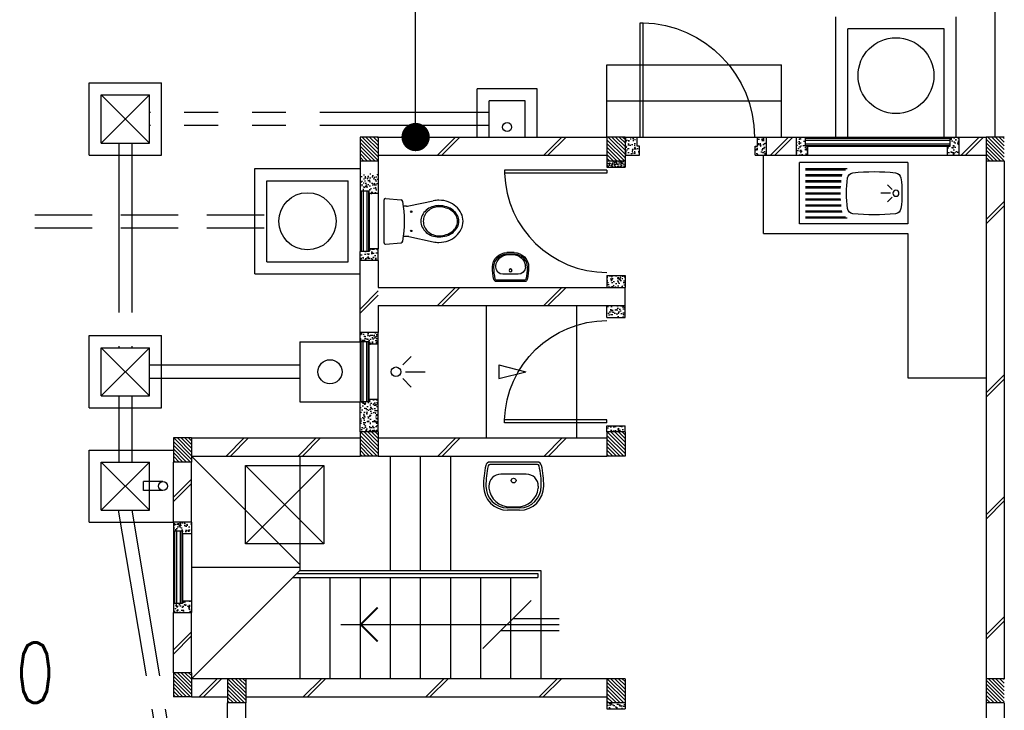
# Model space of a CAD drawing. Header units: millimetres. Extents: x 301 to 1479, y 491 to 1341.
# Tile 143 of 256: x 392 to 400, y 639 to 645. Entities that reach past the tile are written whole.
import ezdxf

# ---------------------------------------------------------------- set-up
doc = ezdxf.new("R2010")
doc.units = ezdxf.units.MM
doc.header["$LTSCALE"] = 1.5
doc.header["$MEASUREMENT"] = 0
for name, pattern in [('HIDDEN', [0.375, 0.25, -0.125]), ('HIDDEN2', [4.7625, 3.175, -1.5875]), ('PHANTOM2', [1.25, 0.625, -0.125, 0.125, -0.125, 0.125, -0.125])]:
    doc.linetypes.add(name, pattern=pattern)
for name, color, linetype in [('Blk', 7, 'Continuous'), ('Block', 46, 'Continuous'), ('Boundary Wall', 64, 'Continuous'), ('BULUS', 2, 'Continuous'), ('BWCN', 4, 'Continuous'), ('DIM', 6, 'Continuous'), ('DOOR', 3, 'Continuous'), ('Ele', 8, 'Continuous'), ('HATCH', 7, 'Continuous'), ('Hatch Col. C1 GF Ext.', 84, 'Continuous'), ('Hatch Stub Col', 251, 'Continuous'), ('Kerb', 251, 'Continuous'), ('P. Grease Trap', 64, 'Continuous'), ('P. Gully trap', 42, 'Continuous'), ('P. Sewr Manhole', 49, 'Continuous'), ('Paving Block', 251, 'Continuous'), ('PVC Pipe 110', 69, 'Continuous'), ('PVC RWP 75', 77, 'Continuous'), ('PVC Sewer Pipe 110', 24, 'Continuous'), ('SANIT', 8, 'Continuous'), ('WINDOW', 1, 'Continuous')]:
    doc.layers.add(name, color=color, linetype=linetype)
doc.styles.add('RS1', font='romans.shx', dxfattribs={"width": 0.75, "height": 0.5})
doc.dimstyles.new('Souillac5', dxfattribs={"dimscale": 0.5, "dimtxt": 0.5, "dimasz": 0.47, "dimexe": 0, "dimexo": 1, "dimgap": 0.5, "dimtad": 1, "dimzin": 0, "dimdsep": 46, "dimtxsty": 'RS1', "dimblk": 'DOT', "dimcen": 3, "dimse1": 1, "dimse2": 1, "dimclrd": 6, "dimclre": 6, "dimclrt": 7, "dimaunit": 1, "dimadec": 0, "dimazin": 0, "dimtfac": 1, "dimtofl": 0, "dimtmove": 1, "dimatfit": 3, "dimfxl": 1, "dimtolj": 1, "dimtzin": 0, "dimlwe": -1, "dimarcsym": 0})
pattern_1 = [(50, (427.129014, 161.862746), (0.071726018, -0.0062752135), [0.0075, -0.0825]), (355, (427.129014, 161.862746), (-0.013875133, 0.075219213), [0.006, -0.066]), (100.451444, (427.13499, 161.86222), (0.057850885, 0.068943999), [0.006374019, -0.070114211]), (46.1842, (427.12901, 161.88275), (0.106724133, -0.016551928), [0.01125, -0.12375]), (96.635635, (427.13791, 161.88137), (0.093466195, 0.09741186), [0.009561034, -0.105171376]), (351.184164, (427.12901, 161.88275), (0.093466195, 0.09741186), [0.009, -0.099]), (21, (427.139014, 161.877746), (0.059690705, -0.040261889), [0.0075, -0.0825]), (326, (427.139014, 161.877746), (0.024331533, 0.072515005), [0.006, -0.066]), (71.451445, (427.14399, 161.87439), (0.084022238, 0.032253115), [0.006374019, -0.070114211]), (37.5, (427.129014, 161.862746), (0.0012159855, 0.0332893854), [0, -0.0652, 0, -0.067, 0, -0.06625]), (7.5, (427.129014, 161.862746), (0.0263069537, 0.0394411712), [0, -0.0382, 0, -0.0637, 0, -0.02525]), (327.5, (427.106714, 161.862746), (0.0533822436, -0.0022554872), [0, -0.025, 0, -0.078, 0, -0.1035]), (317.5, (427.096714, 161.862746), (0.058318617, 0.010010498), [0, -0.0325, 0, -0.0518, 0, -0.0735])]
pattern_2 = [(50, (427.129014, 162.062746), (0.071726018, -0.0062752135), [0.0075, -0.0825]), (355, (427.129014, 162.062746), (-0.013875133, 0.075219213), [0.006, -0.066]), (100.451444, (427.13499, 162.06222), (0.057850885, 0.068943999), [0.006374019, -0.070114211]), (46.1842, (427.12901, 162.08275), (0.106724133, -0.016551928), [0.01125, -0.12375]), (96.635635, (427.13791, 162.08137), (0.093466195, 0.09741186), [0.009561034, -0.105171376]), (351.184164, (427.12901, 162.08275), (0.093466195, 0.09741186), [0.009, -0.099]), (21, (427.139014, 162.077746), (0.059690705, -0.040261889), [0.0075, -0.0825]), (326, (427.139014, 162.077746), (0.024331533, 0.072515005), [0.006, -0.066]), (71.451445, (427.14399, 162.07439), (0.084022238, 0.032253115), [0.006374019, -0.070114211]), (37.5, (427.129014, 162.062746), (0.0012159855, 0.0332893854), [0, -0.0652, 0, -0.067, 0, -0.06625]), (7.5, (427.129014, 162.062746), (0.0263069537, 0.0394411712), [0, -0.0382, 0, -0.0637, 0, -0.02525]), (327.5, (427.106714, 162.062746), (0.0533822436, -0.0022554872), [0, -0.025, 0, -0.078, 0, -0.1035]), (317.5, (427.096714, 162.062746), (0.058318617, 0.010010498), [0, -0.0325, 0, -0.0518, 0, -0.0735])]
pattern_3 = [(315, (448.28546, 157.028336), (0.0154679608, 0.0154679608), [])]
pattern_4 = [(50, (427.129014, 162.012746), (0.071726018, -0.0062752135), [0.0075, -0.0825]), (355, (427.129014, 162.012746), (-0.013875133, 0.075219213), [0.006, -0.066]), (100.451444, (427.13499, 162.01222), (0.057850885, 0.068943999), [0.006374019, -0.070114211]), (46.1842, (427.12901, 162.03275), (0.106724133, -0.016551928), [0.01125, -0.12375]), (96.635635, (427.13791, 162.03137), (0.093466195, 0.09741186), [0.009561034, -0.105171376]), (351.184164, (427.12901, 162.03275), (0.093466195, 0.09741186), [0.009, -0.099]), (21, (427.139014, 162.027746), (0.059690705, -0.040261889), [0.0075, -0.0825]), (326, (427.139014, 162.027746), (0.024331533, 0.072515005), [0.006, -0.066]), (71.451445, (427.14399, 162.02439), (0.084022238, 0.032253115), [0.006374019, -0.070114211]), (37.5, (427.129014, 162.012746), (0.0012159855, 0.0332893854), [0, -0.0652, 0, -0.067, 0, -0.06625]), (7.5, (427.129014, 162.012746), (0.0263069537, 0.0394411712), [0, -0.0382, 0, -0.0637, 0, -0.02525]), (327.5, (427.106714, 162.012746), (0.0533822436, -0.0022554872), [0, -0.025, 0, -0.078, 0, -0.1035]), (317.5, (427.096714, 162.012746), (0.058318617, 0.010010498), [0, -0.0325, 0, -0.0518, 0, -0.0735])]
pattern_5 = [(50, (427.229014, 162.212746), (0.071726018, -0.0062752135), [0.0075, -0.0825]), (355, (427.229014, 162.212746), (-0.013875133, 0.075219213), [0.006, -0.066]), (100.451444, (427.23499, 162.21222), (0.057850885, 0.068943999), [0.006374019, -0.070114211]), (46.1842, (427.22901, 162.23275), (0.106724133, -0.016551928), [0.01125, -0.12375]), (96.635635, (427.23791, 162.23137), (0.093466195, 0.09741186), [0.009561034, -0.105171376]), (351.184164, (427.22901, 162.23275), (0.093466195, 0.09741186), [0.009, -0.099]), (21, (427.239014, 162.227746), (0.059690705, -0.040261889), [0.0075, -0.0825]), (326, (427.239014, 162.227746), (0.024331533, 0.072515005), [0.006, -0.066]), (71.451445, (427.24399, 162.22439), (0.084022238, 0.032253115), [0.006374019, -0.070114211]), (37.5, (427.229014, 162.212746), (0.0012159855, 0.0332893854), [0, -0.0652, 0, -0.067, 0, -0.06625]), (7.5, (427.229014, 162.212746), (0.0263069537, 0.0394411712), [0, -0.0382, 0, -0.0637, 0, -0.02525]), (327.5, (427.206714, 162.212746), (0.0533822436, -0.0022554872), [0, -0.025, 0, -0.078, 0, -0.1035]), (317.5, (427.196714, 162.212746), (0.058318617, 0.010010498), [0, -0.0325, 0, -0.0518, 0, -0.0735])]

# ---------------------------------------------------------------- blocks, each defined once
blk = doc.blocks.new('SSBSD90')
at = {"layer": 'Ele'}
for p, q in [((-900, 510), (0, 510)), ((-900, 510), (-900, 0)), ((0, 0), (0, 510)), ((-50, 460), (-395.5, 460)), ((-50, 450), (-382.1, 450)), ((-50, 410), (-354.7, 410)), ((-50, 400), (-351.5, 400)), ((-50, 360), (-345.7, 360)), ((-50, 350), (-344.7, 350)), ((-768.2, 286.8), (-729.3, 325.7)), ((-755, 255), (-675, 255)), ((-50, 310), (-341.6, 310)), ((-50, 300), (-341, 300)), ((-50, 260), (-340, 260)), ((-50, 250), (-340, 250)), ((-768.2, 223.2), (-729.3, 184.3)), ((-50, 200), (-341.6, 200)), ((-50, 210), (-341, 210)), ((-50, 100), (-354.7, 100)), ((-50, 110), (-351.5, 110)), ((-50, 150), (-345.7, 150)), ((-50, 160), (-344.7, 160)), ((-900, 0), (0, 0)), ((-50, 50), (-395.5, 50)), ((-50, 60), (-382.1, 60))]:
    blk.add_line(p, q, dxfattribs=at)
blk.add_circle((-800, 255), 25, dxfattribs=at)
for centre, radius, start, end in [((-791.6, 375.1), 50, 96.57699, 172.01642), ((-620, -1113.3), 1548.3, 83.42301, 96.57699), ((-448.4, 375.1), 50, 7.98358, 83.42301), ((65, 255), 915, 172.01642, 187.98358), ((-1305, 255), 915, 352.01642, 7.98358), ((-791.6, 134.9), 50, 187.98358, 263.42301), ((-620, 1623.3), 1548.3, 263.42301, 276.57699), ((-448.4, 134.9), 50, 276.57699, 352.01642)]:
    blk.add_arc(centre, radius, start, end, dxfattribs=at)
blk = doc.blocks.new('WC')
at = {"layer": 'SANIT'}
for p, q in [((-179.1, 0), (179.1, 0)), ((-189, -10.9), (-177.5, -141.5)), ((189, -10.9), (177.5, -141.5)), ((-125, -184.5), (-125, -161.4)), ((125, -184.5), (125, -161.4)), ((-127.2, -205.2), (-170.1, -407.8)), ((127.2, -205.2), (170.1, -407.8))]:
    blk.add_line(p, q, dxfattribs=at)
for points in [[(130, -455, 0.086378), (119.8, -396.7, 0.092622), (91.9, -348.9, 0.103078), (48.8, -316.1, 0.111925), (0, -305, 0.111925), (-48.8, -316.1, 0.103078), (-91.9, -348.9, 0.092622), (-119.8, -396.7, 0.086378), (-130, -455, 0.086378)], [(120, -455, 0.091554), (110.7, -404.8, 0.095342), (84.9, -363.1, 0.101238), (45.4, -334.7, 0.105842), (0, -325, 0.105842), (-45.4, -334.7, 0.101238), (-84.9, -363.1, 0.095342), (-110.7, -404.8, 0.091554), (-120, -455, 0.091554)], [(-175, -455, 0.087147), (-161.4, -532.7, 0.093047), (-123.7, -596.4, 0.102819), (-65.8, -640.2, 0.110985), (0, -655, 0.110985), (65.8, -640.2, 0.102819), (123.7, -596.4, 0.093047), (161.4, -532.7, 0.087147), (175, -455, 0.052217), (170.1, -407.8, 0.093047)], [(-170.1, -407.8, 0.052217), (-175, -455, 0.087147)], [(-130, -455, 0.079027), (-119.7, -519.8, 0.088191), (-91.9, -571.7, 0.105253), (-48.1, -608.1, 0.121599), (0, -620, 0.121599), (48.1, -608.1, 0.105253), (91.9, -571.7, 0.088191), (119.7, -519.8, 0.079027), (130, -455, 0.079027)], [(-120, -455, 0.077736), (-110.5, -515.9, 0.087342), (-84.9, -564.6, 0.105569), (-44.3, -598.9, 0.12344), (0, -610, 0.12344), (44.3, -598.9, 0.105569), (84.9, -564.6, 0.087342), (110.5, -515.9, 0.077736), (120, -455, 0.077736)]]:
    blk.add_lwpolyline(points, format="xyb", dxfattribs=at)
for centre in [(-80, -225), (80, -225)]:
    blk.add_circle(centre, 6, dxfattribs=at)
for centre, radius, start, end in [((-179.1, -10), 10, 90, 185.04245), ((179.1, -10), 10, 354.95755, 90), ((-162.6, -140.2), 15, 185.04245, 259.60796), ((0, 746.3), 916.3, 259.60796, 280.39204), ((162.6, -140.2), 15, 280.39204, 354.95755), ((-225, -184.5), 100, 348.04369, 0), ((225, -184.5), 100, 180, 191.95631)]:
    blk.add_arc(centre, radius, start, end, dxfattribs=at)
blk = doc.blocks.new('Wh1')
at = {"layer": 'SANIT'}
for p, q in [((197.3, 0), (-197.3, 0)), ((197.3, -20), (-197.3, -20)), ((105, -100), (-105, -100)), ((-205, -200), (-205, -217.2)), ((205, -200), (205, -217.2)), ((50, -380), (-50, -380)), ((50, -400), (-50, -400)), ((-30.2, -372.6), (30.2, -372.6))]:
    blk.add_line(p, q, dxfattribs=at)
blk.add_circle((0, -153.8), 20, dxfattribs=at)
for centre, radius, start, end in [((0, -200), 250, 180, 180), ((0, -200), 250, 0, 0), ((-197.3, -35), 35, 90, 167.77757), ((197.3, -35), 35, 12.22243, 90), ((567.1, -200.6), 817.1, 167.77757, 179.95982), ((567.1, -200.6), 797.1, 167.77757, 179.95982), ((-197.3, -35), 15, 90, 167.77757), ((197.3, -35), 15, 12.22243, 90), ((-567.1, -200.6), 797.1, 0.04018, 12.22243), ((-567.1, -200.6), 817.1, 0.04018, 12.22243), ((-105, -200), 100, 90, 180), ((105, -200), 100, 0, 90), ((-50, -200), 200, 180, 270), ((-50, -200), 180, 180, 270), ((-30.2, -196.6), 176, 186.70755, 270.01296), ((30.2, -196.6), 176, 269.98704, 353.29245), ((50, -200), 180, 270, 0), ((50, -200), 200, 270, 0)]:
    blk.add_arc(centre, radius, start, end, dxfattribs=at)
blk = doc.blocks.new('Dr900')
at = {"layer": 'DOOR'}
for p, q in [((-50, 0), (-50, 850)), ((-25, 850), (-50, 850)), ((-25, 0), (-25, 850)), ((-25, 0), (-50, 0))]:
    blk.add_line(p, q, dxfattribs=at)
blk.add_arc((-24.3, -0.3), 850.7, 91.72797, 179.98222, dxfattribs=at)
blk = doc.blocks.new('Dr1000')
at = {"layer": 'DOOR'}
for p, q in [((-50, 0), (-50, 950)), ((-25, 950), (-50, 950)), ((-25, 0), (-25, 950)), ((-25, 0), (-50, 0))]:
    blk.add_line(p, q, dxfattribs=at)
blk.add_arc((-24.4, -0.2), 950.6, 91.54201, 179.98579, dxfattribs=at)
blk = doc.blocks.new('SSSU-D1')
at = {"layer": 'HATCH'}
h = blk.add_hatch(dxfattribs=at)
h.set_pattern_fill('ANSI31', color=256, scale=0.175, angle=630)
h.set_pattern_definition([(315, (-125.423914, 34.936787), (0.015467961, 0.015467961), [])])
h.paths.add_polyline_path([(1.1, 5.15), (1.25, 5.15), (1.25, 5.35), (1.1, 5.35)])
h = blk.add_hatch(dxfattribs=at)
h.set_pattern_fill('ANSI31', color=256, scale=0.175, angle=630)
h.set_pattern_definition([(315, (-123.373914, 34.936787), (0.015467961, 0.015467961), [])])
h.paths.add_polyline_path([(3.15, 5.15), (3.3, 5.15), (3.3, 5.35), (3.15, 5.35)])
h = blk.add_hatch(dxfattribs=at)
h.set_pattern_fill('ANSI31', color=256, scale=0.175, angle=630)
h.set_pattern_definition([(315, (-126.973914, 34.886787), (0.015467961, 0.015467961), [])])
h.paths.add_polyline_path([(-0.45, 5.1), (-0.3, 5.1), (-0.3, 5.3), (-0.45, 5.3)])
h = blk.add_hatch(dxfattribs=at)
h.set_pattern_fill('ANSI31', color=256, scale=0.175, angle=630)
h.set_pattern_definition([(315, (-126.973914, 32.936787), (0.015467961, 0.015467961), [])])
h.paths.add_polyline_path([(-0.45, 3.15), (-0.3, 3.15), (-0.3, 3.35), (-0.45, 3.35)])
h = blk.add_hatch(dxfattribs=at)
h.set_pattern_fill('ANSI31', color=256, scale=0.175, angle=630)
h.set_pattern_definition([(315, (-126.523914, 32.886787), (0.015467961, 0.015467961), [])])
h.paths.add_polyline_path([(0, 3.1), (0.15, 3.1), (0.15, 3.3), (0, 3.3)])
h = blk.add_hatch(dxfattribs=at)
h.set_pattern_fill('ANSI31', color=256, scale=0.175, angle=630)
h.set_pattern_definition([(315, (-123.373914, 32.886787), (0.015467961, 0.015467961), [])])
h.paths.add_polyline_path([(3.15, 3.1), (3.3, 3.1), (3.3, 3.3), (3.15, 3.3)])
at = {"layer": 'Hatch Col. C1 GF Ext.'}
h = blk.add_hatch(dxfattribs=at)
h.set_pattern_fill('ANSI31', color=256, scale=0.175, angle=-90)
h.set_pattern_definition(pattern_3)
h.paths.add_polyline_path([(1.1, 7.6), (1.25, 7.6), (1.25, 7.8), (1.1, 7.8)])
h = blk.add_hatch(dxfattribs=at)
h.set_pattern_fill('ANSI31', color=256, scale=0.175, angle=-90)
h.set_pattern_definition(pattern_3)
h.paths.add_polyline_path([(3.15, 7.6), (3.3, 7.6), (3.3, 7.8), (3.15, 7.8)])
h = blk.add_hatch(dxfattribs=at)
h.set_pattern_fill('ANSI31', color=256, scale=0.175, angle=-90)
h.set_pattern_definition(pattern_3)
h.paths.add_polyline_path([(6.3, 7.6), (6.45, 7.6), (6.45, 7.8), (6.3, 7.8)])
h = blk.add_hatch(dxfattribs=at)
h.set_pattern_fill('ANSI31', color=256, scale=0.175, angle=-90)
h.set_pattern_definition([(315, (448.28546, 156.678336), (0.0154679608, 0.0154679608), [])])
h.paths.add_polyline_path([(6.3, 3.1), (6.45, 3.1), (6.45, 3.3), (6.3, 3.3)])
at = {"layer": 'Hatch Stub Col', "linetype": 'ByBlock'}
h = blk.add_hatch(dxfattribs=at)
h.set_pattern_fill('AR-CONC', color=256, scale=0.01, angle=720)
h.set_pattern_definition([(50, (427.129014, 162.212746), (0.071726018, -0.0062752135), [0.0075, -0.0825]), (355, (427.129014, 162.212746), (-0.013875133, 0.075219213), [0.006, -0.066]), (100.451444, (427.13499, 162.21222), (0.057850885, 0.068943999), [0.006374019, -0.070114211]), (46.1842, (427.12901, 162.23275), (0.106724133, -0.016551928), [0.01125, -0.12375]), (96.635635, (427.13791, 162.23137), (0.093466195, 0.09741186), [0.009561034, -0.105171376]), (351.184164, (427.12901, 162.23275), (0.093466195, 0.09741186), [0.009, -0.099]), (21, (427.139014, 162.227746), (0.059690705, -0.040261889), [0.0075, -0.0825]), (326, (427.139014, 162.227746), (0.024331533, 0.072515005), [0.006, -0.066]), (71.451445, (427.14399, 162.22439), (0.084022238, 0.032253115), [0.006374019, -0.070114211]), (37.5, (427.129014, 162.212746), (0.0012159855, 0.0332893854), [0, -0.0652, 0, -0.067, 0, -0.06625]), (7.5, (427.129014, 162.212746), (0.0263069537, 0.0394411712), [0, -0.0382, 0, -0.0637, 0, -0.02525]), (327.5, (427.106714, 162.212746), (0.0533822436, -0.0022554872), [0, -0.025, 0, -0.078, 0, -0.1035]), (317.5, (427.096714, 162.212746), (0.058318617, 0.010010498), [0, -0.0325, 0, -0.0518, 0, -0.0735])])
h.paths.add_polyline_path([(3.4, 7.8), (3.3, 7.8), (3.3, 7.65), (3.42, 7.65), (3.42, 7.725), (3.4, 7.725)])
h = blk.add_hatch(dxfattribs=at)
h.set_pattern_fill('AR-CONC', color=256, scale=0.01, angle=720)
h.set_pattern_definition([(50, (427.279014, 162.212746), (0.071726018, -0.0062752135), [0.0075, -0.0825]), (355, (427.279014, 162.212746), (-0.013875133, 0.075219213), [0.006, -0.066]), (100.451444, (427.28499, 162.21222), (0.057850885, 0.068943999), [0.006374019, -0.070114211]), (46.1842, (427.27901, 162.23275), (0.106724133, -0.016551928), [0.01125, -0.12375]), (96.635635, (427.28791, 162.23137), (0.093466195, 0.09741186), [0.009561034, -0.105171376]), (351.184164, (427.27901, 162.23275), (0.093466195, 0.09741186), [0.009, -0.099]), (21, (427.289014, 162.227746), (0.059690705, -0.040261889), [0.0075, -0.0825]), (326, (427.289014, 162.227746), (0.024331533, 0.072515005), [0.006, -0.066]), (71.451445, (427.29399, 162.22439), (0.084022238, 0.032253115), [0.006374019, -0.070114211]), (37.5, (427.279014, 162.212746), (0.0012159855, 0.0332893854), [0, -0.0652, 0, -0.067, 0, -0.06625]), (7.5, (427.279014, 162.212746), (0.0263069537, 0.0394411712), [0, -0.0382, 0, -0.0637, 0, -0.02525]), (327.5, (427.256714, 162.212746), (0.0533822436, -0.0022554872), [0, -0.025, 0, -0.078, 0, -0.1035]), (317.5, (427.246714, 162.212746), (0.058318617, 0.010010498), [0, -0.0325, 0, -0.0518, 0, -0.0735])])
h.paths.add_polyline_path([(4.475, 7.8), (4.4, 7.8), (4.4, 7.725), (4.38, 7.725), (4.38, 7.65), (4.475, 7.65)])
h = blk.add_hatch(dxfattribs=at)
h.set_pattern_fill('AR-CONC', color=256, scale=0.01, angle=720)
h.set_pattern_definition(pattern_5)
h.paths.add_polyline_path([(4.8196, 7.725), (4.7996, 7.725), (4.7996, 7.8), (4.7246, 7.8), (4.7246, 7.65), (4.8196, 7.65)])
h = blk.add_hatch(dxfattribs=at)
h.set_pattern_fill('AR-CONC', color=256, scale=0.01, angle=720)
h.set_pattern_definition(pattern_5)
h.paths.add_polyline_path([(6.0746, 7.8), (5.9996, 7.8), (5.9996, 7.725), (5.9796, 7.725), (5.9796, 7.65), (6.0746, 7.65)])
h = blk.add_hatch(dxfattribs=at)
h.set_pattern_fill('AR-CONC', color=256, scale=0.005, angle=720)
h.set_pattern_definition([(50, (427.129014, 162.212746), (0.0358630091, -0.0031376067), [0.00375, -0.04125]), (355, (427.129014, 162.212746), (-0.0069375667, 0.0376096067), [0.003, -0.033]), (100.4514445, (427.132003, 162.212485), (0.0289254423, 0.0344719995), [0.0031870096, -0.0350571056]), (46.1842, (427.129014, 162.222746), (0.0533620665, -0.008275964), [0.005625, -0.061875]), (96.635635, (427.13346, 162.222056), (0.046733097, 0.04870593), [0.004780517, -0.052585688]), (351.184164, (427.129014, 162.222746), (0.046733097, 0.04870593), [0.0045, -0.0495]), (21, (427.134014, 162.220246), (0.0298453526, -0.0201309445), [0.00375, -0.04125]), (326, (427.134014, 162.220246), (0.0121657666, 0.0362575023), [0.003, -0.033]), (71.451445, (427.1365, 162.21857), (0.0420111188, 0.0161265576), [0.0031870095, -0.0350571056]), (37.5, (427.129014, 162.212746), (0.00060799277, 0.0166446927), [0, -0.0326, 0, -0.0335, 0, -0.033125]), (7.5, (427.129014, 162.212746), (0.0131534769, 0.0197205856), [0, -0.0191, 0, -0.03185, 0, -0.012625]), (327.5, (427.117864, 162.212746), (0.0266911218, -0.0011277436), [0, -0.0125, 0, -0.039, 0, -0.05175]), (317.5, (427.112864, 162.212746), (0.0291593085, 0.0050052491), [0, -0.01625, 0, -0.0259, 0, -0.03675])])
h.paths.add_polyline_path([(3.3, 7.55), (3.3, 7.6), (3.15, 7.6), (3.15, 7.55)])
h = blk.add_hatch(dxfattribs=at)
h.set_pattern_fill('AR-CONC', color=256, scale=0.01, angle=720)
h.set_pattern_definition(pattern_2)
h.paths.add_polyline_path([(1.175, 7.35), (1.175, 7.33), (1.25, 7.33), (1.25, 7.5), (1.1, 7.5), (1.1, 7.35)])
h = blk.add_hatch(dxfattribs=at)
h.set_pattern_fill('AR-CONC', color=256, scale=0.01, angle=720)
h.set_pattern_definition(pattern_2)
h.paths.add_polyline_path([(1.25, 6.775), (1.25, 6.87), (1.175, 6.87), (1.175, 6.85), (1.1, 6.85), (1.1, 6.775)])
h = blk.add_hatch(dxfattribs=at)
h.set_pattern_fill('AR-CONC', color=256, scale=0.01, angle=720)
h.set_pattern_definition(pattern_4)
h.paths.add_polyline_path([(3.3, 6.65), (3.3, 6.55), (3.15, 6.55), (3.15, 6.65)])
h = blk.add_hatch(dxfattribs=at)
h.set_pattern_fill('AR-CONC', color=256, scale=0.01, angle=720)
h.set_pattern_definition(pattern_4)
h.paths.add_polyline_path([(3.3, 6.3), (3.3, 6.4), (3.15, 6.4), (3.15, 6.3)])
h = blk.add_hatch(dxfattribs=at)
h.set_pattern_fill('AR-CONC', color=256, scale=0.01, angle=720)
h.set_pattern_definition([(50, (427.129014, 162.012746), (0.071726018, -0.0062752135), [0.0075, -0.0825]), (355, (427.129014, 162.012746), (-0.013875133, 0.075219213), [0.006, -0.066]), (100.451444, (427.13499, 162.01222), (0.057850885, 0.068943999), [0.006374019, -0.070114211]), (46.1842, (427.12901, 162.03275), (0.106724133, -0.016551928), [0.01125, -0.12375]), (96.635635, (427.13791, 162.03137), (0.093466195, 0.09741186), [0.009561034, -0.105171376]), (351.184164, (427.12901, 162.03275), (0.093466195, 0.09741186), [0.009, -0.099]), (21, (427.139014, 162.027746), (0.059690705, -0.040261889), [0.0075, -0.0825]), (326, (427.139014, 162.027746), (0.024331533, 0.072515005), [0.006, -0.066]), (71.451445, (427.14399, 162.02439), (0.084022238, 0.032253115), [0.006374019, -0.070114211]), (37.5, (427.129014, 162.012746), (0.0012159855, 0.0332893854), [0, -0.0652, 0, -0.067, 0, -0.06625]), (7.5, (427.129014, 162.012746), (0.0263069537, 0.0394411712), [0, -0.0382, 0, -0.0637, 0, -0.02525]), (327.5, (427.106714, 162.012746), (0.0533822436, -0.0022554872), [0, -0.025, 0, -0.078, 0, -0.1035]), (317.5, (427.096714, 162.012746), (0.058318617, 0.010010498), [0, -0.0325, 0, -0.0518, 0, -0.0735])])
h.paths.add_polyline_path([(1.175, 6.1), (1.175, 6.08), (1.25, 6.08), (1.25, 6.175), (1.1, 6.175), (1.1, 6.1)])
h = blk.add_hatch(dxfattribs=at)
h.set_pattern_fill('AR-CONC', color=256, scale=0.01, angle=720)
h.set_pattern_definition([(50, (466.11162, 47.178006), (0.071726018, -0.0062752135), [0.0075, -0.0825]), (355, (466.11162, 47.17801), (-0.013875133, 0.075219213), [0.006, -0.066]), (100.451444, (466.1176, 47.17748), (0.057850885, 0.068943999), [0.006374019, -0.070114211]), (46.1842, (466.11162, 47.19801), (0.106724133, -0.016551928), [0.01125, -0.12375]), (96.635635, (466.12051, 47.19663), (0.093466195, 0.09741186), [0.009561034, -0.105171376]), (351.184164, (466.11162, 47.19801), (0.093466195, 0.09741186), [0.009, -0.099]), (21, (466.12162, 47.193006), (0.059690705, -0.040261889), [0.0075, -0.0825]), (326, (466.12162, 47.19301), (0.024331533, 0.072515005), [0.006, -0.066]), (71.451445, (466.126594, 47.18965), (0.084022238, 0.032253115), [0.006374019, -0.070114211]), (37.5, (466.11162, 47.178006), (0.0012159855, 0.0332893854), [0, -0.0652, 0, -0.067, 0, -0.06625]), (7.5, (466.11162, 47.178006), (0.0263069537, 0.0394411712), [0, -0.0382, 0, -0.0637, 0, -0.02525]), (327.5, (466.08932, 47.178006), (0.0533822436, -0.0022554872), [0, -0.025, 0, -0.078, 0, -0.1035]), (317.5, (466.07932, 47.178006), (0.058318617, 0.010010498), [0, -0.0325, 0, -0.0518, 0, -0.0735])])
h.paths.add_polyline_path([(1.25, 5.62), (1.175, 5.62), (1.175, 5.6), (1.1, 5.6), (1.1, 5.35), (1.25, 5.35)])
h = blk.add_hatch(dxfattribs=at)
h.set_pattern_fill('AR-CONC', color=256, scale=0.01, angle=720)
h.set_pattern_definition([(50, (427.129014, 161.837746), (0.071726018, -0.0062752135), [0.0075, -0.0825]), (355, (427.129014, 161.837746), (-0.013875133, 0.075219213), [0.006, -0.066]), (100.451444, (427.13499, 161.83722), (0.057850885, 0.068943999), [0.006374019, -0.070114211]), (46.1842, (427.12901, 161.85775), (0.106724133, -0.016551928), [0.01125, -0.12375]), (96.635635, (427.13791, 161.85637), (0.093466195, 0.09741186), [0.009561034, -0.105171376]), (351.184164, (427.12901, 161.85775), (0.093466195, 0.09741186), [0.009, -0.099]), (21, (427.139014, 161.852746), (0.059690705, -0.040261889), [0.0075, -0.0825]), (326, (427.139014, 161.852746), (0.024331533, 0.072515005), [0.006, -0.066]), (71.451445, (427.14399, 161.84939), (0.084022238, 0.032253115), [0.006374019, -0.070114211]), (37.5, (427.129014, 161.837746), (0.0012159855, 0.0332893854), [0, -0.0652, 0, -0.067, 0, -0.06625]), (7.5, (427.129014, 161.837746), (0.0263069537, 0.0394411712), [0, -0.0382, 0, -0.0637, 0, -0.02525]), (327.5, (427.106714, 161.837746), (0.0533822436, -0.0022554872), [0, -0.025, 0, -0.078, 0, -0.1035]), (317.5, (427.096714, 161.837746), (0.058318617, 0.010010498), [0, -0.0325, 0, -0.0518, 0, -0.0735])])
h.paths.add_polyline_path([(3.3, 5.4), (3.15, 5.4), (3.15, 5.35), (3.3, 5.35)])
h = blk.add_hatch(dxfattribs=at)
h.set_pattern_fill('AR-CONC', color=256, scale=0.01, angle=720)
h.set_pattern_definition(pattern_1)
h.paths.add_polyline_path([(-0.3, 4.6), (-0.45, 4.6), (-0.45, 4.525), (-0.375, 4.525), (-0.375, 4.505), (-0.3, 4.505)])
h = blk.add_hatch(dxfattribs=at)
h.set_pattern_fill('AR-CONC', color=256, scale=0.01, angle=720)
h.set_pattern_definition(pattern_1)
h.paths.add_polyline_path([(-0.3, 3.945), (-0.375, 3.945), (-0.375, 3.925), (-0.45, 3.925), (-0.45, 3.85), (-0.3, 3.85)])
h = blk.add_hatch(dxfattribs=at)
h.set_pattern_fill('AR-CONC', color=256, scale=0.01, angle=720)
h.set_pattern_definition(pattern_1)
h.paths.add_polyline_path([(3.3, 3.1), (3.15, 3.1), (3.15, 3.05), (3.3, 3.05)])
at = {"layer": 'Block', "linetype": 'ByBlock'}
for p, q in [((1.25, 7.8), (3.15, 7.8)), ((4.475, 7.8), (4.7246, 7.8)), ((6.0746, 7.8), (6.3, 7.8)), ((1.25, 7.65), (3.15, 7.65)), ((4.475, 7.65), (4.7246, 7.65)), ((6.0746, 7.65), (6.3, 7.65)), ((6.3, 7.6), (6.3, 3.3)), ((6.45, 7.6), (6.45, 3.3)), ((1.1, 6.175), (1.1, 6.775)), ((1.25, 6.775), (1.25, 6.55)), ((1.25, 6.55), (3.3, 6.55)), ((3.3, 6.4), (3.3, 6.55)), ((1.25, 6.4), (3.3, 6.4)), ((1.25, 6.4), (1.25, 6.175)), ((-0.3, 5.3), (1.1, 5.3)), ((1.25, 5.3), (3.15, 5.3)), ((-0.45, 4.6), (-0.45, 5.1)), ((-0.3, 5.15), (1.1, 5.15)), ((-0.3, 4.6), (-0.3, 5.1)), ((1.25, 5.15), (3.15, 5.15)), ((-0.45, 3.35), (-0.45, 3.85)), ((-0.3, 3.35), (-0.3, 3.85)), ((0, 3.3), (-0.3, 3.3)), ((3.15, 3.3), (0.15, 3.3)), ((-0.3, 3.15), (0, 3.15)), ((0.15, 3.15), (3.15, 3.15)), ((0, 0), (0, 3.1)), ((0.15, 0.15), (0.15, 3.1)), ((6.3, 3.1), (6.3, 1.3)), ((6.45, 3.1), (6.45, 1.3))]:
    blk.add_line(p, q, dxfattribs=at)
at = {"layer": 'Boundary Wall', "linetype": 'ByBlock'}
blk.add_line((6.375, 7.8), (6.375, 9.355), dxfattribs=at)
at = {"layer": 'BULUS', "linetype": 'ByBlock'}
for p, q in [((0.575, 4.1754), (2.575, 4.1754)), ((2.575, 4.1754), (2.575, 4.1404)), ((0.54, 4.1404), (2.575, 4.1404))]:
    blk.add_line(p, q, dxfattribs=at)
at = {"layer": 'BWCN'}
for p, q in [((1.25, 7.8), (1.1, 7.8)), ((1.1, 7.8), (1.1, 7.6)), ((1.25, 7.8), (1.25, 7.6)), ((3.3, 7.8), (3.15, 7.8)), ((3.15, 7.8), (3.15, 7.6)), ((3.3, 7.8), (3.3, 7.6)), ((3.3, 7.8), (3.4, 7.8)), ((3.4, 7.725), (3.4, 7.8)), ((4.4, 7.8), (4.475, 7.8)), ((4.4, 7.725), (4.4, 7.8)), ((4.475, 7.65), (4.475, 7.8)), ((4.7246, 7.65), (4.7246, 7.8)), ((4.7246, 7.8), (4.7996, 7.8)), ((4.7996, 7.725), (4.7996, 7.8)), ((5.9996, 7.725), (5.9996, 7.8)), ((5.9996, 7.8), (6.0746, 7.8)), ((6.0746, 7.65), (6.0746, 7.8)), ((6.45, 7.8), (6.3, 7.8)), ((6.3, 7.8), (6.3, 7.6)), ((3.42, 7.725), (3.4, 7.725)), ((3.42, 7.65), (3.42, 7.725)), ((4.38, 7.65), (4.38, 7.725)), ((4.38, 7.725), (4.4, 7.725)), ((4.8196, 7.725), (4.7996, 7.725)), ((4.8196, 7.65), (4.8196, 7.725)), ((5.9796, 7.65), (5.9796, 7.725)), ((5.9796, 7.725), (5.9996, 7.725)), ((3.3, 7.65), (3.42, 7.65)), ((4.38, 7.65), (4.475, 7.65)), ((4.7246, 7.65), (4.8196, 7.65)), ((5.9796, 7.65), (6.0746, 7.65)), ((1.25, 7.6), (1.1, 7.6)), ((1.1, 7.6), (1.1, 7.35)), ((1.25, 7.6), (1.25, 7.33)), ((3.3, 7.6), (3.15, 7.6)), ((3.15, 7.6), (3.15, 7.55)), ((3.15, 7.55), (3.3, 7.55)), ((3.3, 7.6), (3.3, 7.55)), ((6.45, 7.6), (6.3, 7.6)), ((1.175, 7.35), (1.1, 7.35)), ((1.175, 7.33), (1.175, 7.35)), ((1.25, 7.33), (1.175, 7.33)), ((1.25, 6.87), (1.175, 6.87)), ((1.175, 6.87), (1.175, 6.85)), ((1.25, 6.775), (1.25, 6.87)), ((1.1, 6.775), (1.1, 6.85)), ((1.175, 6.85), (1.1, 6.85)), ((1.25, 6.775), (1.1, 6.775)), ((3.15, 6.65), (3.3, 6.65)), ((3.15, 6.65), (3.15, 6.55)), ((3.3, 6.65), (3.3, 6.55)), ((3.15, 6.3), (3.15, 6.4)), ((3.3, 6.3), (3.3, 6.4)), ((3.15, 6.3), (3.3, 6.3)), ((1.1, 6.1), (1.1, 6.175)), ((1.25, 6.175), (1.1, 6.175)), ((1.25, 6.08), (1.25, 6.175)), ((1.175, 6.1), (1.1, 6.1)), ((1.175, 6.08), (1.175, 6.1)), ((1.25, 6.08), (1.175, 6.08)), ((1.175, 5.6), (1.1, 5.6)), ((1.1, 5.35), (1.1, 5.6)), ((1.25, 5.62), (1.175, 5.62)), ((1.175, 5.62), (1.175, 5.6)), ((1.25, 5.35), (1.25, 5.62)), ((3.15, 5.4), (3.3, 5.4)), ((3.15, 5.35), (3.15, 5.4)), ((3.3, 5.35), (3.3, 5.4)), ((1.25, 5.35), (1.1, 5.35)), ((1.1, 5.35), (1.1, 5.15)), ((1.25, 5.35), (1.25, 5.15)), ((3.3, 5.35), (3.15, 5.35)), ((3.15, 5.35), (3.15, 5.15)), ((3.3, 5.35), (3.3, 5.15)), ((-0.3, 5.3), (-0.45, 5.3)), ((-0.45, 5.3), (-0.45, 5.1)), ((-0.3, 5.3), (-0.3, 5.1)), ((-0.3, 5.1), (-0.45, 5.1)), ((1.25, 5.15), (1.1, 5.15)), ((3.3, 5.15), (3.15, 5.15)), ((-0.45, 4.6), (-0.45, 4.525)), ((-0.3, 4.6), (-0.3, 4.505)), ((-0.375, 4.525), (-0.45, 4.525)), ((-0.375, 4.505), (-0.375, 4.525)), ((-0.3, 4.505), (-0.375, 4.505)), ((-0.375, 3.925), (-0.45, 3.925)), ((-0.45, 3.925), (-0.45, 3.85)), ((-0.3, 3.945), (-0.375, 3.945)), ((-0.375, 3.945), (-0.375, 3.925)), ((-0.3, 3.945), (-0.3, 3.85)), ((-0.3, 3.35), (-0.45, 3.35)), ((-0.45, 3.35), (-0.45, 3.15)), ((-0.3, 3.35), (-0.3, 3.15)), ((0.15, 3.3), (0, 3.3)), ((0, 3.3), (0, 3.1)), ((0.15, 3.3), (0.15, 3.1)), ((3.3, 3.3), (3.15, 3.3)), ((3.15, 3.3), (3.15, 3.1)), ((3.3, 3.3), (3.3, 3.1)), ((6.45, 3.3), (6.3, 3.3)), ((6.3, 3.3), (6.3, 3.1)), ((-0.3, 3.15), (-0.45, 3.15)), ((0.15, 3.1), (0, 3.1)), ((3.15, 3.1), (3.15, 3.05)), ((3.3, 3.1), (3.15, 3.1)), ((3.15, 3.05), (3.3, 3.05)), ((3.3, 3.1), (3.3, 3.05)), ((6.45, 3.1), (6.3, 3.1))]:
    blk.add_line(p, q, dxfattribs=at)
at = {"layer": 'BWCN', "linetype": 'ByBlock'}
for p, q in [((-0.3, 4.6), (-0.45, 4.6)), ((-0.45, 3.85), (-0.3, 3.85))]:
    blk.add_line(p, q, dxfattribs=at)
at = {"layer": 'Ele'}
for p, q in [((3.15, 7.8), (3.15, 8.4)), ((3.15, 8.4), (4.6, 8.4)), ((4.6, 7.8), (4.6, 8.4)), ((3.15, 8.1), (4.6, 8.1)), ((3.4, 7.8), (4.4, 7.8)), ((4.7996, 7.8), (5.9996, 7.8)), ((4.7996, 7.79), (5.9996, 7.79)), ((4.7996, 7.73), (5.9996, 7.73)), ((4.8196, 7.725), (5.9796, 7.725)), ((4.4505, 7), (4.4505, 7.65)), ((4.8196, 7.65), (5.9796, 7.65)), ((1.1, 7.35), (1.1, 6.85)), ((1.11, 7.35), (1.11, 6.85)), ((1.17, 7.35), (1.17, 6.85)), ((1.175, 7.33), (1.175, 6.87)), ((1.25, 7.33), (1.25, 6.87)), ((4.4505, 7), (5.65, 7)), ((5.65, 7), (5.65, 5.8)), ((2.15, 5.3), (2.15, 6.4)), ((2.9, 5.3), (2.9, 6.4)), ((1.1, 6.1), (1.1, 5.6)), ((1.11, 5.6), (1.11, 6.1)), ((1.17, 5.6), (1.17, 6.1)), ((1.175, 5.62), (1.175, 6.08)), ((1.25, 5.62), (1.25, 6.08)), ((1.4545, 5.9067), (1.5246, 5.9768)), ((1.478, 5.85), (1.6391, 5.85)), ((1.4545, 5.7933), (1.5246, 5.7232)), ((5.65, 5.8), (6.3, 5.8)), ((1.35, 5.15), (1.35, 4.2)), ((1.6, 5.15), (1.6, 4.2)), ((1.85, 5.15), (1.85, 4.2)), ((-0.45, 4.525), (-0.45, 3.925)), ((-0.44, 4.525), (-0.44, 3.925)), ((-0.38, 4.525), (-0.38, 3.925)), ((-0.375, 4.505), (-0.375, 3.945)), ((-0.3, 4.505), (-0.3, 3.945)), ((0.6, 4.2), (2.6, 4.2)), ((2.6, 4.2), (2.6, 3.3)), ((0.6, 4.1404), (0.6, 3.3)), ((0.85, 4.1404), (0.85, 3.3)), ((1.1, 4.1404), (1.1, 3.3)), ((1.35, 4.1404), (1.35, 3.3)), ((1.6, 4.1404), (1.6, 3.3)), ((1.85, 4.1404), (1.85, 3.3)), ((2.1, 4.1404), (2.1, 3.3)), ((2.35, 4.1404), (2.35, 3.3)), ((2.1201, 3.55), (2.5201, 3.95)), ((2.3701, 3.8), (2.7528, 3.8)), ((0.9409, 3.75), (2.7528, 3.75)), ((2.2701, 3.7), (2.7528, 3.7))]:
    blk.add_line(p, q, dxfattribs=at)
at = {"layer": 'Ele', "linetype": 'HIDDEN', "ltscale": 10}
for p, q in [((-0.3, 5.15), (0.6, 4.25)), ((0.6, 5.15), (0.6, 4.2)), ((0.6, 4.225), (-0.3, 4.225)), ((-0.3, 3.3), (0.6, 4.2))]:
    blk.add_line(p, q, dxfattribs=at)
at = {"layer": 'Ele', "const_width": 0.015}
blk.add_lwpolyline([(1.2465, 3.8914), (1.1051, 3.75), (1.2465, 3.6086)], dxfattribs=at)
at = {"layer": 'Ele'}
blk.add_circle((1.3979, 5.85), 0.04, dxfattribs=at)
at = {"layer": 'HATCH'}
for p, q in [((1.7425, 7.65), (1.8925, 7.8)), ((1.7778, 7.65), (1.9278, 7.8)), ((2.6249, 7.65), (2.7749, 7.8)), ((2.6602, 7.65), (2.8102, 7.8)), ((4.5089, 7.65), (4.6589, 7.8)), ((4.5443, 7.65), (4.6943, 7.8)), ((6.0919, 7.65), (6.2419, 7.8)), ((6.1273, 7.65), (6.2773, 7.8)), ((6.3, 7.1145), (6.45, 7.2645)), ((6.3, 7.0792), (6.45, 7.2292)), ((1.7425, 6.4), (1.8925, 6.55)), ((1.7778, 6.4), (1.9278, 6.55)), ((2.6249, 6.4), (2.7749, 6.55)), ((2.6602, 6.4), (2.8102, 6.55)), ((1.1, 6.3713), (1.25, 6.5213)), ((1.1, 6.3359), (1.25, 6.4859)), ((6.3, 5.6739), (6.45, 5.8239)), ((6.3, 5.6385), (6.45, 5.7885)), ((-0.0119, 5.15), (0.1381, 5.3)), ((0.0234, 5.15), (0.1734, 5.3)), ((0.5864, 5.15), (0.7364, 5.3)), ((0.6218, 5.15), (0.7718, 5.3)), ((1.7457, 5.15), (1.8957, 5.3)), ((1.7811, 5.15), (1.9311, 5.3)), ((2.6281, 5.15), (2.7781, 5.3)), ((2.6635, 5.15), (2.8135, 5.3)), ((-0.45, 4.8077), (-0.3, 4.9577)), ((-0.45, 4.7724), (-0.3, 4.9224)), ((6.3, 4.662), (6.45, 4.812)), ((6.3, 4.6267), (6.45, 4.7767)), ((6.3, 3.6633), (6.45, 3.8133)), ((6.3, 3.628), (6.45, 3.778)), ((-0.45, 3.5406), (-0.3, 3.6906)), ((-0.45, 3.5052), (-0.3, 3.6552)), ((-0.2359, 3.15), (-0.0859, 3.3)), ((-0.2006, 3.15), (-0.0506, 3.3)), ((0.6285, 3.15), (0.7785, 3.3)), ((0.6638, 3.15), (0.8138, 3.3)), ((1.645, 3.15), (1.795, 3.3)), ((1.6803, 3.15), (1.8303, 3.3)), ((2.5863, 3.15), (2.7363, 3.3)), ((2.6217, 3.15), (2.7717, 3.3))]:
    blk.add_line(p, q, dxfattribs=at)
at = {"layer": 'Kerb'}
for p, q in [((5.05, 7.8), (5.05, 8.8)), ((6.05, 7.8), (6.05, 8.8)), ((5.15, 7.8), (5.15, 8.7)), ((5.95, 8.7), (5.15, 8.7)), ((5.95, 7.8), (5.95, 8.7)), ((-1.15, 8.25), (-0.55, 8.25)), ((-1.15, 7.65), (-1.15, 8.25)), ((-0.55, 7.65), (-0.55, 8.25)), ((2.5712, 8.2), (2.0712, 8.2)), ((2.0712, 7.8), (2.0712, 8.2)), ((2.5712, 7.8), (2.5712, 8.2)), ((-1.05, 8.15), (-0.65, 8.15)), ((-1.05, 7.75), (-1.05, 8.15)), ((-1.05, 8.15), (-0.65, 7.75)), ((-1.05, 7.75), (-0.65, 8.15)), ((-0.65, 7.75), (-0.65, 8.15)), ((2.1712, 7.8), (2.1712, 8.1)), ((2.4712, 8.1), (2.1712, 8.1)), ((2.4712, 7.8), (2.4712, 8.1)), ((-1.05, 7.75), (-0.65, 7.75)), ((-1.15, 7.65), (-0.55, 7.65)), ((0.225, 6.6625), (0.225, 7.5375)), ((0.225, 7.5375), (1.1, 7.5375)), ((0.325, 6.7625), (0.325, 7.4375)), ((0.325, 7.4375), (1, 7.4375)), ((1, 6.7625), (1, 7.4375)), ((0.325, 6.7625), (1, 6.7625)), ((0.225, 6.6625), (1.1, 6.6625)), ((-1.15, 6.15), (-0.55, 6.15)), ((-1.15, 5.55), (-1.15, 6.15)), ((-0.55, 5.55), (-0.55, 6.15)), ((0.6, 6.1), (1.1, 6.1)), ((0.6, 6.1), (0.6, 5.6)), ((-1.05, 6.05), (-0.65, 6.05)), ((-1.05, 5.65), (-1.05, 6.05)), ((-1.05, 6.05), (-0.65, 5.65)), ((-1.05, 5.65), (-0.65, 6.05)), ((-0.65, 5.65), (-0.65, 6.05)), ((-1.05, 5.65), (-0.65, 5.65)), ((0.6, 5.6), (1.1, 5.6)), ((-1.15, 5.55), (-0.55, 5.55)), ((-1.15, 5.2), (-0.45, 5.2)), ((-1.15, 4.6), (-1.15, 5.2)), ((-1.05, 5.1), (-0.65, 5.1)), ((-1.05, 4.7), (-1.05, 5.1)), ((-1.05, 5.1), (-0.65, 4.7)), ((-1.05, 4.7), (-0.65, 5.1)), ((-0.65, 4.7), (-0.65, 5.1)), ((-1.05, 4.7), (-0.65, 4.7)), ((-1.15, 4.6), (-0.45, 4.6))]:
    blk.add_line(p, q, dxfattribs=at)
at = {"layer": 'P. Grease Trap'}
blk.add_circle((5.55, 8.31), 0.315, dxfattribs=at)
at = {"layer": 'P. Gully trap'}
blk.add_circle((0.85, 5.85), 0.1, dxfattribs=at)
at = {"layer": 'P. Sewr Manhole'}
blk.add_circle((0.6625, 7.1), 0.2375, dxfattribs=at)
at = {"layer": 'Paving Block', "linetype": 'ByBlock'}
for p, q in [((2.2524, 5.9063), (2.2524, 5.7937)), ((2.2524, 5.9063), (2.4774, 5.85)), ((2.2524, 5.7937), (2.4774, 5.85))]:
    blk.add_line(p, q, dxfattribs=at)
at = {"layer": 'PVC Pipe 110', "linetype": 'PHANTOM2', "ltscale": 1.5}
for p, q in [((2.1712, 8.005), (-0.65, 8.005)), ((2.1712, 7.895), (-0.65, 7.895)), ((-0.905, 7.75), (-0.905, 6.05)), ((-0.795, 7.75), (-0.795, 6.05)), ((0.6, 5.905), (-0.65, 5.905)), ((0.6, 5.795), (-0.65, 5.795)), ((-0.905, 5.65), (-0.905, 5.1)), ((-0.795, 5.65), (-0.795, 5.1)), ((-0.2058, 0.55), (-0.9058, 4.7)), ((-0.0942, 0.55), (-0.7942, 4.7))]:
    blk.add_line(p, q, dxfattribs=at)
at = {"layer": 'PVC Pipe 110', "linetype": 'PHANTOM2', "ltscale": 10}
for p, q in [((-0.7, 4.8625), (-0.7, 4.9375)), ((-0.5375, 4.9375), (-0.7, 4.9375)), ((-0.5375, 4.8625), (-0.7, 4.8625))]:
    blk.add_line(p, q, dxfattribs=at)
at = {"layer": 'PVC RWP 75'}
for centre in [(2.3212, 7.8825), (-0.5375, 4.9)]:
    blk.add_circle(centre, 0.0375, dxfattribs=at)
at = {"layer": 'PVC Sewer Pipe 110', "linetype": 'HIDDEN2', "ltscale": 0.1}
for p, q in [((-2.3165, 7.155), (0.4315, 7.155)), ((-2.3165, 7.045), (0.4315, 7.045))]:
    blk.add_line(p, q, dxfattribs=at)
at = {"layer": 'SANIT', "linetype": 'HIDDEN2', "ltscale": 100}
for p, q in [((0.1496, 5.0718), (0.7996, 5.0718)), ((0.1496, 4.4218), (0.1496, 5.0718)), ((0.1496, 5.0718), (0.7996, 4.4218)), ((0.7996, 5.0718), (0.1496, 4.4218)), ((0.7996, 5.0718), (0.7996, 4.4218)), ((0.7996, 4.4218), (0.1496, 4.4218))]:
    blk.add_line(p, q, dxfattribs=at)
at = {"layer": 'WINDOW'}
for p, q in [((4.7996, 7.775), (5.9996, 7.775)), ((4.7996, 7.745), (5.9996, 7.745))]:
    blk.add_line(p, q, dxfattribs=at)
at = {"layer": 'WINDOW', "linetype": 'HIDDEN2', "ltscale": 0.5}
for p, q in [((1.125, 7.35), (1.125, 6.85)), ((1.155, 7.35), (1.155, 6.85)), ((1.125, 5.6), (1.125, 6.1)), ((1.155, 5.6), (1.155, 6.1)), ((-0.425, 4.525), (-0.425, 3.925)), ((-0.395, 4.525), (-0.395, 3.925))]:
    blk.add_line(p, q, dxfattribs=at)
at = {"layer": 'DOOR', "xscale": -0.001, "yscale": 0.001, "zscale": 0.001}
blk.add_blockref('Dr1000', (3.4, 7.8), dxfattribs=at)
at = {"layer": 'DOOR', "yscale": 0.001, "zscale": 0.001, "rotation": 90}
for p, xscale in [((3.15, 7.55), 0.001), ((3.15, 5.4), -0.001)]:
    blk.add_blockref('Dr900', p, dxfattribs=dict(at, xscale=xscale))
at = {"layer": 'SANIT', "xscale": 0.001, "yscale": 0.001, "zscale": 0.001, "rotation": 89.99999999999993}
blk.add_blockref('WC', (1.3, 7.1), dxfattribs=at)
at = {"layer": 'WINDOW', "linetype": 'ByBlock', "yscale": 0.001, "zscale": 0.001}
for name, p, xscale in [('SSBSD90', (4.75, 7.0778), -0.001), ('Wh1', (2.375, 5.0998), 0.001)]:
    blk.add_blockref(name, p, dxfattribs=dict(at, xscale=xscale))
at = {"layer": 'WINDOW', "linetype": 'ByBlock', "xscale": -0.0006, "yscale": 0.0006, "zscale": 0.0006, "rotation": 180}
blk.add_blockref('Wh1', (2.3497, 6.6), dxfattribs=at)
blk = doc.blocks.new('_DOT')
at = {"color": 0, "linetype": 'ByBlock'}
blk.add_line((-0.5, 0), (-1, 0), dxfattribs=at)
at = {"color": 0, "linetype": 'ByBlock', "const_width": 0.5}
blk.add_lwpolyline([(-0.25, 0, 1), (0.25, 0, 1)], format="xyb", close=True, dxfattribs=at)
blk = doc.blocks.new('*D142')
at = {"layer": 'DEFPOINTS', "color": 0, "transparency": 16777216}
for p in [(394.9985, 649.769), (394.9985, 649.769), (394.9985, 643.769)]:
    blk.add_point(p, dxfattribs=at)
at = {"layer": 'DIM', "color": 6, "lineweight": -2, "transparency": 16777216}
blk.add_line((394.9985, 644.004), (394.9985, 649.534), dxfattribs=at)
at = {"layer": 'DIM', "color": 6, "lineweight": -2, "transparency": 16777216, "xscale": 0.235, "yscale": 0.235, "zscale": 0.235}
for p, rotation in [((394.9985, 649.769), 90), ((394.9985, 643.769), 270)]:
    blk.add_blockref('_DOT', p, dxfattribs=dict(at, rotation=rotation))
at = {"layer": 'DIM', "color": 7, "transparency": 16777216, "insert": (394.3549, 648.978), "char_height": 0.5, "attachment_point": 5, "rotation": 90, "style": 'RS1'}
blk.add_mtext('\\A1;6.00', dxfattribs=at)
blk = doc.blocks.new('*D143')
at = {"layer": 'DEFPOINTS', "color": 0, "transparency": 16777216}
for p in [(389.8876, 638.819), (392.9876, 638.819), (392.9876, 638.819)]:
    blk.add_point(p, dxfattribs=at)
at = {"layer": 'DIM', "color": 6, "lineweight": -2, "transparency": 16777216}
blk.add_line((390.1226, 638.819), (392.7526, 638.819), dxfattribs=at)
at = {"layer": 'DIM', "color": 6, "lineweight": -2, "transparency": 16777216, "xscale": 0.235, "yscale": 0.235, "zscale": 0.235, "rotation": 180}
blk.add_blockref('_DOT', (389.8876, 638.819), dxfattribs=at)
at = {"layer": 'DIM', "color": 6, "lineweight": -2, "transparency": 16777216, "xscale": 0.235, "yscale": 0.235, "zscale": 0.235}
blk.add_blockref('_DOT', (392.9876, 638.819), dxfattribs=at)
at = {"layer": 'DIM', "color": 7, "transparency": 16777216, "insert": (391.4376, 639.319), "char_height": 0.5, "attachment_point": 5, "style": 'RS1'}
blk.add_mtext('\\A1;3.10', dxfattribs=at)

msp = doc.modelspace()

# ---------------------------------------------------------------- block references
at = {"layer": 'Blk'}
msp.add_blockref('SSSU-D1', (393.4376, 635.969), dxfattribs=at)

# ---------------------------------------------------------------- dimensions: what is measured, and where the dimension line sits
at = {"layer": 'DIM'}
dim = msp.add_linear_dim(base=(394.9985, 649.769), p1=(394.9985, 643.769), p2=(394.9985, 649.769), angle=270, dimstyle='Souillac5', override={"dimtmove": 2}, dxfattribs=at)
dim.commit()
dim.dimension.update_dxf_attribs({"geometry": '*D142', "text_midpoint": (394.3549, 648.978), "dimtype": 160})
dim = msp.add_linear_dim(base=(392.9876, 638.819), p1=(389.8876, 638.819), p2=(392.9876, 638.819), dimstyle='Souillac5', dxfattribs=at)
dim.commit()
dim.dimension.update_dxf_attribs({"geometry": '*D143', "text_midpoint": (391.4376, 639.319)})

doc.saveas('drawing.dxf')
